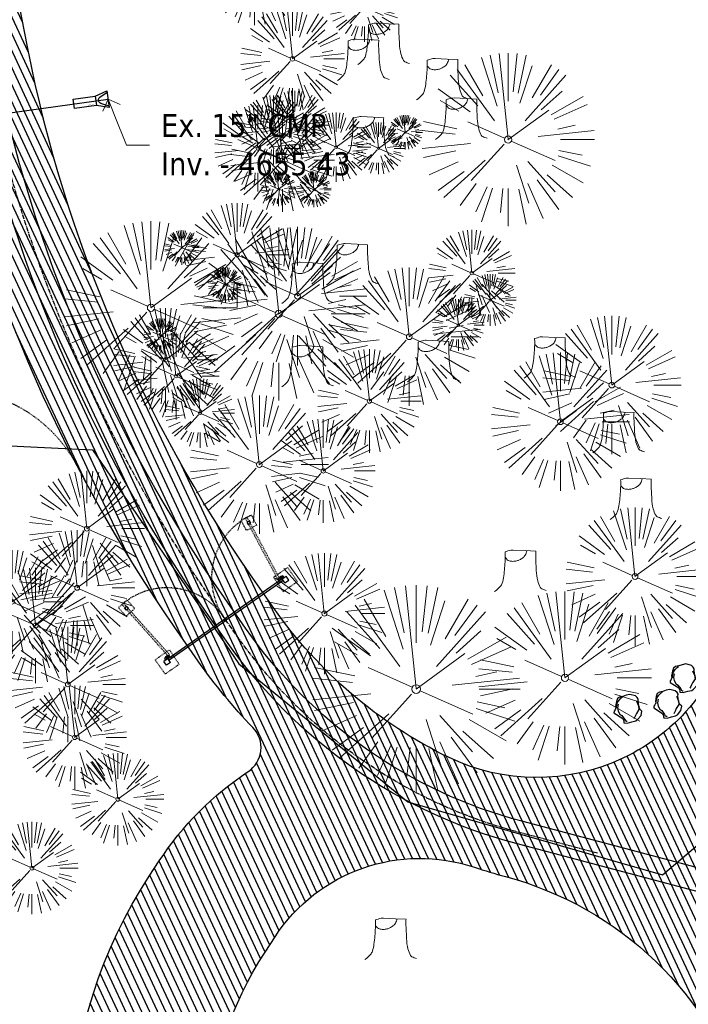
# Model space of a CAD drawing. Header units: feet. Extents: x 1134296 to 1140710, y 647902 to 649877.
# Tile 9 of 42: x 1134583 to 1134699, y 648396 to 648567. Entities that reach past the tile are written whole.
import ezdxf
from ezdxf import colors
from ezdxf.entities.mleader import LeaderData, LeaderLine
from ezdxf.lldxf.tags import DXFTag
from ezdxf.math import Vec2, Vec3

# ---------------------------------------------------------------- set-up
doc = ezdxf.new("R2010")
doc.units = ezdxf.units.FT
doc.header["$MEASUREMENT"] = 0
for name, pattern in [('CENTER2', [1.125, 0.75, -0.125, 0.125, -0.125]), ('DASHED4', [0.1875, 0.125, -0.0625]), ('DASHED8', [0.09375, 0.0625, -0.03125]), ('RAD', [0.13, 0.08, -0.05])]:
    doc.linetypes.add(name, pattern=pattern)
for name, color, linetype in [('C-FENCE-FOOTING', 7, 'DASHED8'), ('C-PRKG-ASPH', 5, 'Continuous'), ('C-ROAD-ASPHALT', 1, 'Continuous'), ('C-ROAD-CNTR', 1, 'CENTER2'), ('C-ROAD-GRVL', 1, 'RAD'), ('C-SITE-GATE', 1, 'Continuous'), ('C-UTIL-ELEC-MEP', 7, 'UGE (.5x)'), ('C-UTIL-STRM-PIPE', 210, 'Continuous'), ('C-UTIL-STRM-STRC', 210, 'Continuous'), ('C-UTIL-WATER-MEP', 7, 'WATER (.5x)'), ('G-TEXT-ST02', 2, 'Continuous'), ('G-XREF', 7, 'Continuous'), ('L-BARRIERROCK', 6, 'Continuous')]:
    doc.layers.add(name, color=color, linetype=linetype)
doc.layers.add('V-ANNO-TEXT', color=8, linetype='Continuous', lineweight=13)
doc.layers.add('V-SITE-VEGE', color=8, linetype='Continuous', lineweight=18)
doc.styles.add('SEI-Dim & Leader', font='tahoma.ttf')
doc.styles.get("Standard").update_dxf_attribs({"font": 'arial.ttf'})
tags = doc.linetypes.add('UGE (.5x)', pattern='A,0.75,-0.2,["UGE",Standard,S=0.08,R=0,X=-0.1,Y=-0.04],-0.2', length=1.15).pattern_tags.tags
tags[6] = DXFTag(74, 10)
tags = doc.linetypes.add('WATER (.5x)', pattern='A,0.75,-0.2,["W",Standard,S=0.08,R=0,X=-0.1,Y=-0.04],-0.05', length=1).pattern_tags.tags
tags[6] = DXFTag(74, 10)
pattern_1 = [(115, (0, 0), (-1.132884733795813, -0.5282728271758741), [])]

# ---------------------------------------------------------------- blocks, each defined once
blk = doc.blocks.new('V-SITE-VEGE-Stump')
for points in [[(-0.122905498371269, -0.01429599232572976, 0.05261256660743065), (-0.09863241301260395, 0.007697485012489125, 0.1061947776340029), (-0.09053039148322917, 0.02191696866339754, 0.04486152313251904), (-0.08374707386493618, 0.05273626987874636, 0.02007395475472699), (-0.07764030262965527, 0.1228815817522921, 0.01167487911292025), (-0.07732468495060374, 0.1363966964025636, 0.007866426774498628), (-0.07764030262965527, 0.1564565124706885)], [(-0.07764030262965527, 0.1564565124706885, -0.02766804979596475), (-0.05341885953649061, 0.1633605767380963, -0.0679781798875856), (-0.04316680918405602, 0.1642506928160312), (0.008593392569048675, 0.1616126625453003), (0.05395851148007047, 0.1590945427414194)], [(0.01506844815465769, 0.161253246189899, -0.08286378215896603), (0.008147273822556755, 0.1419669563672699, -0.1113242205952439), (-0.002098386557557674, 0.130555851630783, -0.03931328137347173), (-0.01592715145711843, 0.1222882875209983, -0.04919659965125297), (-0.02797848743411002, 0.1177254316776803, -0.06600187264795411), (-0.0446681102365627, 0.1155126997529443, -0.07018691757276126), (-0.06035359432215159, 0.1177254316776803, -0.1148593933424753), (-0.06850904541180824, 0.1222766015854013, -0.0759377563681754), (-0.07734269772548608, 0.1331671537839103)], [(0.05395851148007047, 0.1590945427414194, 0.004334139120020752), (0.05376627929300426, 0.1369184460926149, 0.00834373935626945), (0.05395851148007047, 0.1253997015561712), (0.05605689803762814, 0.07623641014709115, 0.04625247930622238), (0.06241632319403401, 0.03170819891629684, 0.06962485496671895), (0.07334360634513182, 0.00381048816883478, 0.1497246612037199), (0.07941695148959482, -0.001975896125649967, 0.05852299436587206), (0.09922370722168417, -0.009139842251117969)]]:
    blk.add_lwpolyline(points, format="xyb")
blk = doc.blocks.new('V-SITE-VEGE-Coniferious Tree 2')
at = {"color": 0, "linetype": 'ByBlock'}
for p, q in [((-0.06264093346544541, 0.1926377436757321), (-0.1545378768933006, 0.4755369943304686)), ((-0.0574950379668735, 0.2703678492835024), (-0.1039851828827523, 0.4890788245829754)), ((-0.0003172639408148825, 0.0025937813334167), (-0.05229705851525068, 0.4972664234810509)), ((-3.601054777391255e-05, 0.2219193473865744), (-3.601054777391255e-05, 0.5000060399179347)), ((0.02890183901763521, 0.2753366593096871), (0.05222503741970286, 0.4972664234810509)), ((0.0571938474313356, 0.2692740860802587), (0.1039131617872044, 0.4890788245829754)), ((-0.1460065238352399, 0.2528363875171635), (-0.2500390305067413, 0.4330260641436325)), ((0.139142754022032, 0.2410654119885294), (0.2499670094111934, 0.4330260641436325)), ((-0.07913071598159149, 0.1088658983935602), (-0.2939353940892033, 0.4045257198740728)), ((0.06850648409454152, 0.2109817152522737), (0.1382469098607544, 0.425630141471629)), ((0.1868724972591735, 0.2572635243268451), (0.2938633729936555, 0.4045257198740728)), ((-0.1756943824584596, 0.1950752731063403), (-0.3346129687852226, 0.3715878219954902)), ((0.09777767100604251, 0.108636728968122), (0.3345409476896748, 0.3715878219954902)), ((-0.2201011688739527, 0.1598873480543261), (-0.4045617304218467, 0.2938993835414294)), ((0.1919663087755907, 0.1728666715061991), (0.3115823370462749, 0.2805763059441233)), ((0.2487690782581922, 0.143647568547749), (0.4329900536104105, 0.2500030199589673)), ((-0.2844040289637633, 0.1641894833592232), (-0.393144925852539, 0.2269610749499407)), ((0.2658942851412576, 0.1183972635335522), (0.4567507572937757, 0.2033670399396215)), ((-0.0009318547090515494, -0.0006770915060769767), (0.2349564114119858, 0.1707208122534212)), ((-0.2961437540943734, 0.06292784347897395), (-0.4891148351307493, 0.1039491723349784)), ((-0.01992166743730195, 0.008854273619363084), (-0.2318825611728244, 0.1032199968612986)), ((-0.3060292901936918, 0.03215663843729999), (-0.4973024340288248, 0.05226104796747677)), ((0.173080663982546, 0.01818771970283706), (0.497230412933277, 0.05226104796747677)), ((0.2872695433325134, 0.06106323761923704), (0.3884790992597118, 0.08257391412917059)), ((0.3024988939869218, 0), (0.4999700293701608, 0)), ((-0.2182782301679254, -0.02292736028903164), (-0.4973024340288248, -0.05226104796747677)), ((-0.02300503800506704, -0.02554197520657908), (-0.2137781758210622, -0.2373882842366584)), ((0.01849546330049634, -0.008260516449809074), (0.2719985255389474, -0.1211160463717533)), ((-0.302185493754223, -0.0642195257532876), (-0.4891148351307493, -0.1039491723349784)), ((0.2891445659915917, -0.09395946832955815), (0.4755009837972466, -0.1545018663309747)), ((0.2936342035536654, -0.06241742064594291), (0.4274066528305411, -0.09084484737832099)), ((-0.2881436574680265, -0.1282723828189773), (-0.4568227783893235, -0.2033670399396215)), ((-0.1320480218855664, -0.1188660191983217), (-0.3716238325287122, -0.3345769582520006)), ((0.1143820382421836, -0.1271057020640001), (0.2718110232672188, -0.301920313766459)), ((-0.254528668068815, -0.1848980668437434), (-0.4045617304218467, -0.2938993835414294)), ((0.04781873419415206, -0.1473038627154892), (0.1192466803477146, -0.3671294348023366)), ((0.2555295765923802, -0.1475434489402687), (0.4329900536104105, -0.2500030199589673)), ((0.1688618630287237, -0.2324611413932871), (0.2938633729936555, -0.4045257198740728)), ((0.2253521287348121, -0.2029399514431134), (0.3715518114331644, -0.3345769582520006)), ((-0.1842986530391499, -0.2536176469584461), (-0.2766747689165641, -0.3807650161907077)), ((-0.1213812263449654, -0.2725449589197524), (-0.1855903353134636, -0.4167758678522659)), ((-0.09098502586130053, -0.2799408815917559), (-0.1545378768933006, -0.4755369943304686)), ((-0.02966136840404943, -0.2817638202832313), (-0.04434904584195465, -0.4216092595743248)), ((-3.601054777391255e-05, -0.2817638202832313), (-3.601054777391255e-05, -0.5000060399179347)), ((0.1131111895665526, -0.2541280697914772), (0.2033310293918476, -0.4567867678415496)), ((0.06104806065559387, -0.2873055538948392), (0.1039131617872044, -0.4890788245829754))]:
    blk.add_line(p, q, dxfattribs=at)
blk.add_circle((-3.601054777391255e-05, 0), 0.02083358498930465)
blk = doc.blocks.new('_Open90')
at = {"color": 0, "linetype": 'ByBlock', "lineweight": -2}
for p, q in [((0, 0), (-1, 0)), ((-0.5, 0.5), (0, 0)), ((0, 0), (-0.5, -0.5))]:
    blk.add_line(p, q, dxfattribs=at)
blk = doc.blocks.new("5'_BarrierRock")
at = {"layer": 'L-BARRIERROCK', "flags": 128}
for points in [[(3.796977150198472, 25.21031587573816), (-3.971151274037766, 23.41838866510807), (-10.84293678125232, 21.02912666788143), (-17.7147222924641, 19.53586684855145), (-22.19627771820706, 16.54930863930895), (-24.28770915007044, 10.27760197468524), (-26.0803419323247, 0.1233349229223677), (-25.48279766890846, -2.863184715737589), (-26.97668484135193, -7.044335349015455), (-29.06806322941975, -9.732226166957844), (-29.36686187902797, -13.31608058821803), (-11.14168239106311, -24.66494006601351), (-9.05030400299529, -29.74205430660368), (-9.05030400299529, -31.53398151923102), (-8.751505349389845, -33.62457612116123), (-1.87971984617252, -34.52053972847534), (7.680988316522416, -31.83264891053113), (16.04666099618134, -30.04072169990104), (19.63192655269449, -27.3528308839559), (27.10125632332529, -18.69186222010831), (28.89388910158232, -9.433597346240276), (24.11353502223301, -5.551075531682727), (22.02210359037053, 1.616633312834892), (21.42455933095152, 6.096412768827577), (20.82701507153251, 11.17356558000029), (21.12581372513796, 15.05604882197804), (19.03438229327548, 18.63990324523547), (15.15031808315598, 22.22375766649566), (3.796977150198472, 25.21031587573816)], [(-24.28770915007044, -3.759148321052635), (-24.28770915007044, 1.317965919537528), (-22.19627771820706, 8.187007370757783), (-18.61101215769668, 13.26412161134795), (-14.42820234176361, 18.04260703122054), (-11.44048104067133, 19.83453424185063)], [(-20.40364493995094, 4.603152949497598), (-21.8975321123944, -2.56455589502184), (-21.29998785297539, -6.447039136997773), (-20.40364493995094, -9.433597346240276), (-17.11717803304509, -15.70534258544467), (-12.93431516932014, -18.99052961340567), (-6.958872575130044, -26.75553466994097), (-5.46498540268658, -29.44342548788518), (-3.373607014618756, -30.63801791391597), (-1.87971984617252, -30.63801791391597)], [(17.54049512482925, 10.8748981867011), (21.62729471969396, 1.526720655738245), (22.61964785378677, -6.148371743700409), (17.24174951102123, -14.21204419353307), (15.44911673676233, -18.39319482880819), (13.35768530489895, -22.87301285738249), (12.1625967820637, -25.56090367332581)]]:
    blk.add_lwpolyline(points, dxfattribs=at)
blk = doc.blocks.new('*U1397')
at = {"flags": 128}
blk.add_lwpolyline([(-5.830896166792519, -1.631197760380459), (-6.054724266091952, -0.02168665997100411), (-2.261230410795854, 0.5058589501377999), (-2.037402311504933, -1.103652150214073)], close=True, dxfattribs=at)
blk.add_lwpolyline([(-2.261230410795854, 0.5058589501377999), (-0.1980017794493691, 1.423798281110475), (0.1980017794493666, -1.423798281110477), (-2.037402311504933, -1.103652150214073)], dxfattribs=at)
blk.add_lwpolyline([(0.1721754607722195, -1.238085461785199), (-1.256663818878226, -0.7355111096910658, -0.609256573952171), (-1.409667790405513, 0.3647153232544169), (-0.1721754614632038, 1.238085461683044)], format="xyb", dxfattribs=at)
at = {"layer": 'Defpoints'}
blk.add_text('15" FES', height=0.2, rotation=7.890988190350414, dxfattribs=at).set_placement((-3.420963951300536, -1.209523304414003))
blk = doc.blocks.new('C_PBASE-PACTOLA_02403811')
at = {"layer": 'C-FENCE-FOOTING', "linetype": 'DASHED8', "ltscale": 0.5}
for points in [[(1134622.790737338, 648480.9149802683), (1134623.729950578, 648479.1492287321), (1134621.964199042, 648478.2100154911), (1134621.024985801, 648479.9757670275)], [(1134626.63107487, 648470.0871235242), (1134628.348105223, 648467.6270814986), (1134630.808147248, 648469.3441118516), (1134629.091116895, 648471.8041538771)], [(1134599.751423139, 648464.8342786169), (1134601.084978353, 648463.3437651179), (1134602.575491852, 648464.6773203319), (1134601.241936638, 648466.167833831)], [(1134608.590766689, 648457.4955675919), (1134610.307797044, 648455.0355255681), (1134607.84775502, 648453.3184952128), (1134606.130724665, 648455.7785372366)]]:
    blk.add_lwpolyline(points, close=True, dxfattribs=at)
at = {"layer": 'C-ROAD-ASPHALT'}
for points in [[(1134633.649625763, 648994.1535019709), (1134723.234794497, 649000.6014174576, -0.3003133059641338), (1134907.703644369, 648897.0203221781), (1134943.5624042, 648827.4079753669, -0.2429416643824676), (1134943.472635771, 648735.6471404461, -0.01448214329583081), (1134938.281078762, 648725.8872446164), (1134902.771388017, 648660.9021647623, -0.1112368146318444), (1134861.541195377, 648614.0501326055), (1134757.483908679, 648538.5664206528, 0.1783965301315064), (1134706.299016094, 648462.144128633, -0.4786295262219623), (1134656.994557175, 648438.877100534, -0.1281532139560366), (1134626.710174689, 648464.732186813), (1134623.062749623, 648469.9579645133, -0.1042089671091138), (1134584.046954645, 648561.8052956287), (1134566.403948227, 648651.5934078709, -0.01381007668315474), (1134561.903038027, 648678.391101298), (1134552.825444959, 648743.3771249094, -0.09433329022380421), (1134558.209758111, 648852.4537669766), (1134566.77306571, 648887.8397463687, -0.03644235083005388), (1134590.864287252, 648962.9741265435, -0.2864198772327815)], [(1134661.499773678, 648419.805711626, 0.01473642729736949), (1134666.861855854, 648418.1955271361, -0.2575869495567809), (1134708.624534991, 648377.9849734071, -0.1698424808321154), (1134704.112198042, 648253.9264793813), (1134702.882206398, 648250.7817127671, -0.5197538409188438), (1134679.029421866, 648244.961863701, -0.09218706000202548), (1134665.447166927, 648262.190270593), (1134659.15436205, 648274.1677188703), (1134684.537608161, 648273.1557157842), (1134646.406726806, 648345.7323595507), (1134635.783647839, 648340.1511237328, -0.4142135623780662), (1134622.280052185, 648344.3526596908, -0.2721985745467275), (1134625.184309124, 648405.1045634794), (1134626.923202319, 648407.7628030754, -0.3404876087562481)]]:
    blk.add_lwpolyline(points, format="xyb", close=True, dxfattribs=at)
blk.add_lwpolyline([(1134641.753924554, 648097.236757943, -0.04745863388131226), (1134675.306121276, 648187.2144013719, 0.3533595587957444), (1134666.801823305, 648223.938865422, -0.1061807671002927), (1134644.201008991, 648251.02779896), (1134637.908204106, 648263.0052472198), (1134624.340160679, 648241.5287128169), (1134586.209279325, 648314.1053565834), (1134596.832358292, 648319.6865924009, 0.4142135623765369), (1134601.03389425, 648333.1901880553), (1134601.03389425, 648333.1901880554, -0.272198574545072), (1134605.099853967, 648418.2428533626), (1134606.838864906, 648420.9012729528, -0.1021731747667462), (1134622.244871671, 648436.3835698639, 0.468797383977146), (1134623.08730174, 648444.0239125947, -0.03941359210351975), (1134613.58995056, 648455.5746915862), (1134609.942525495, 648460.8004692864, -0.1042089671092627), (1134568.347173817, 648558.7203512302), (1134550.704167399, 648648.5084634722, -0.01381007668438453), (1134546.056886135, 648676.177626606), (1134536.979293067, 648741.163650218, -0.0943332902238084), (1134542.658637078, 648856.2170945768), (1134551.221944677, 648891.6030739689, -0.01079874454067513), (1134557.394969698, 648914.8990641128)], format="xyb", dxfattribs=at)
at = {"layer": 'C-ROAD-CNTR', "flags": 128}
blk.add_lwpolyline([(1134682.815781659, 648422.2458494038), (1134669.21986276, 648425.8462855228, -0.1774687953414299), (1134620.150062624, 648460.1534391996), (1134616.502637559, 648465.3792168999, -0.1042089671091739), (1134576.197064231, 648560.2628234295), (1134558.554057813, 648650.0509356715, -0.01381007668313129), (1134553.979962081, 648677.2843639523), (1134544.902369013, 648742.2703875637, -0.09433329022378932), (1134550.434197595, 648854.3354307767), (1134558.997505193, 648889.7214101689, -0.1428635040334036), (1134712.374228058, 649156.8312964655), (1134786.199238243, 649227.8108874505, -0.04164346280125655), (1134812.006441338, 649248.7876063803), (1134833.030879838, 649263.1487701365, -0.2654684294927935), (1134926.96397912, 649270.7084407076), (1134949.260464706, 649260.2481514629, -0.03670103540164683), (1135013.162783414, 649224.3333579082), (1135075.321908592, 649183.1273199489, -0.3025232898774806), (1135105.389164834, 649111.5845632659), (1135099.687602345, 649081.8875520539, -0.04927264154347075), (1135094.100293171, 649063.036833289), (1135036.844839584, 648922.3955038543, -0.009218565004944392), (1135029.58001939, 648905.4517031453), (1134962.363987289, 648756.3352782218, -0.01915469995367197), (1134945.301367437, 648722.0511597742), (1134909.791676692, 648657.06607992, -0.111236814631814), (1134866.238656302, 648607.5744966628), (1134762.181369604, 648532.0907847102, 0.3229446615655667), (1134716.395894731, 648393.2215671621), (1134719.721086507, 648382.7059234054, -0.1714240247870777), (1134715.287797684, 648249.5554414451), (1134707.163513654, 648228.7837741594, -0.02272318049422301), (1134688.713657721, 648187.2766264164, 0.05045028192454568), (1134653.344169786, 648094.1277041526)], format="xyb", dxfattribs=at)
at = {"layer": 'C-ROAD-GRVL', "flags": 128}
blk.add_lwpolyline([(1134592.713002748, 648489.2270802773, 0.1768252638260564), (1134580.054753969, 648500.7928919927), (1134551.806274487, 648512.414450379)], format="xyb", dxfattribs=at)
at = {"layer": 'C-SITE-GATE'}
for p, q in [((1134628.071127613, 648469.7711184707), (1134618.230959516, 648462.902997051)), ((1134628.261908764, 648469.4977804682), (1134618.421740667, 648462.6296590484)), ((1134627.715232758, 648469.1162181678), (1134627.524451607, 648469.3895561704)), ((1134628.261908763, 648469.497780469), (1134628.071127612, 648469.7711184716)), ((1134628.139462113, 648469.8188137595), (1134628.822807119, 648470.2957666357)), ((1134628.139462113, 648469.8188137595), (1134628.139526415, 648469.8188586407)), ((1134628.616414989, 648469.1354687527), (1134628.139462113, 648469.8188137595)), ((1134628.616414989, 648469.1354687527), (1134629.299759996, 648469.6124216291)), ((1134629.299759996, 648469.6124216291), (1134628.822807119, 648470.2957666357)), ((1134608.39079142, 648456.0348756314), (1134618.230959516, 648462.902997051)), ((1134608.581572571, 648455.7615376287), (1134618.421740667, 648462.6296590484)), ((1134618.250904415, 648462.5104208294), (1134618.060123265, 648462.7837588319)), ((1134618.421740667, 648462.6296590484), (1134618.230959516, 648462.902997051)), ((1134618.592576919, 648462.7488972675), (1134618.401795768, 648463.02223527)), ((1134608.322456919, 648455.9871803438), (1134607.639111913, 648455.5102274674)), ((1134608.116064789, 648454.8268824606), (1134607.639111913, 648455.5102274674)), ((1134608.799409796, 648455.3038353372), (1134608.116064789, 648454.8268824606)), ((1134608.322456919, 648455.9871803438), (1134608.322392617, 648455.9871354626)), ((1134608.799409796, 648455.3038353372), (1134608.322456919, 648455.9871803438)), ((1134608.581572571, 648455.7615376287), (1134608.39079142, 648456.0348756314)), ((1134609.128248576, 648456.1430999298), (1134608.937467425, 648456.4164379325))]:
    blk.add_line(p, q, dxfattribs=at)
at = {"layer": 'C-SITE-GATE', "linetype": 'DASHED4', "flags": 128}
for points in [[(1134627.397313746, 648469.7701174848), (1134621.762034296, 648480.3646267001)], [(1134627.691605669, 648469.9266530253), (1134622.056326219, 648480.5211622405)], [(1134608.375674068, 648456.4447528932), (1134600.37434279, 648465.3878338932)], [(1134608.624092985, 648456.6670120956), (1134600.622761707, 648465.6100930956)]]:
    blk.add_lwpolyline(points, dxfattribs=at)
at = {"layer": 'C-SITE-GATE'}
for points in [[(1134622.480785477, 648479.9006184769), (1134622.039347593, 648479.6658151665), (1134622.274150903, 648479.2243772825), (1134622.715588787, 648479.4591805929)], [(1134600.810448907, 648464.7754192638), (1134601.183077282, 648465.108808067), (1134601.516466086, 648464.736179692), (1134601.143837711, 648464.4027908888)]]:
    blk.add_lwpolyline(points, close=True, dxfattribs=at)
for points in [[(1134627.538672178, 648469.8059787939), (1134627.758425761, 648470.142382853, -0.9778305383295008), (1134628.147567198, 648469.9004472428), (1134628.071125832, 648469.7711172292), (1134627.729453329, 648469.532640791)], [(1134628.290353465, 648470.3306282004), (1134627.898803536, 648470.2403620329, 0.9778305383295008), (1134627.991704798, 648469.7916602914), (1134628.139462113, 648469.8188137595), (1134628.481134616, 648470.0572901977)], [(1134607.790003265, 648456.0220419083), (1134608.009756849, 648456.3584459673, -0.9778305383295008), (1134608.398898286, 648456.1165103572), (1134608.322456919, 648455.9871803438), (1134607.980784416, 648455.7487039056)], [(1134608.541684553, 648456.5466913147), (1134608.150134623, 648456.4564251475, 0.9778305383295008), (1134608.243035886, 648456.007723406), (1134608.3907932, 648456.0348768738), (1134608.732465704, 648456.273353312)]]:
    blk.add_lwpolyline(points, format="xyb", close=True, dxfattribs=at)
for centre in [(1134627.950284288, 648470.0170526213), (1134608.201615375, 648456.2331157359)]:
    blk.add_circle(centre, 0.1458333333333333, dxfattribs=at)
at = {"layer": 'C-SITE-GATE', "linetype": 'DASHED4'}
for centre, start, end in [((1134627.950284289, 648470.0170526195), 119.2972067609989, 216.2022462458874), ((1134608.201615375, 648456.2331157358), 33.62536167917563, 130.5304011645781)]:
    blk.add_arc(centre, 12.04471089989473, start, end, dxfattribs=at)
at = {"layer": 'C-UTIL-ELEC-MEP'}
blk.add_lwpolyline([(1134561.89461308, 648493.8446214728), (1134595.285468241, 648492.1844378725), (1134620.611008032, 648455.069243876), (1134649.925945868, 648431.1717475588), (1134694.111503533, 648418.4795962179), (1134708.67072589, 648430.8332975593), (1134725.261490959, 648479.9096068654), (1134754.464708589, 648520.9821663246), (1134857.364855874, 648597.6807489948), (1134892.607391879, 648628.3029507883), (1134942.693541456, 648644.7073661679)], dxfattribs=at)
at = {"layer": 'C-UTIL-STRM-PIPE', "flags": 128}
blk.add_lwpolyline([(1134562.19754962, 648548.0397159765), (1134597.974, 648553.015)], dxfattribs=at)
at = {"layer": 'C-UTIL-WATER-MEP', "flags": 128}
for points in [[(1134713.292159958, 648416.2441137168), (1134669.731849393, 648427.7796426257, -0.1774687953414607), (1134621.79009064, 648461.2981261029), (1134618.142665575, 648466.5239038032, -0.1042089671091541), (1134578.159536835, 648560.6484414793), (1134560.516530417, 648650.4365537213, -0.01381007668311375), (1134555.960731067, 648677.5610482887), (1134546.883138, 648742.5470719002, -0.09433329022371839), (1134552.378087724, 648853.8650148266), (1134560.941395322, 648889.2509942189, -0.1428635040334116), (1134713.760384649, 649155.3895718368), (1134787.585394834, 649226.3691628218, -0.04164346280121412), (1134813.134525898, 649247.1361145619), (1134834.158964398, 649261.4972783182, -0.2654684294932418), (1134926.114524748, 649268.8977979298), (1134948.411010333, 649258.437508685, -0.03670103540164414), (1135012.057719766, 649222.6663743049), (1135074.216844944, 649181.4603363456, -0.302523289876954), (1135103.425036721, 649111.961658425), (1135097.723474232, 649082.264647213, -0.04927264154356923), (1135092.247911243, 649063.7909428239), (1135034.992457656, 648923.1496133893, -0.009218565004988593), (1135027.756696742, 648906.273587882), (1134960.540664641, 648757.1571629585, -0.01915469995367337), (1134943.546295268, 648723.0101809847), (1134908.036604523, 648658.0251011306, -0.1112368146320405), (1134865.064291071, 648609.1934056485), (1134761.007004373, 648533.7096936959, 0.1574684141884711), (1134714.965670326, 648470.6755079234, 0.1574684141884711)], [(1134709.845560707, 648413.0189530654), (1134668.707876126, 648423.9129284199, -0.1774687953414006), (1134618.510034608, 648459.0087522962), (1134614.862609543, 648464.2345299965, -0.1042089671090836), (1134574.234591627, 648559.8772053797), (1134556.591585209, 648649.6653176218, -0.01381007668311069), (1134551.999193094, 648677.0076796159), (1134542.921600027, 648741.9937032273, -0.09433329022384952), (1134548.490307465, 648854.8058467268), (1134557.053615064, 648890.191826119, -0.0889232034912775), (1134635.562402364, 649068.4731093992, -0.07678502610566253)]]:
    blk.add_lwpolyline(points, format="xyb", dxfattribs=at)
at = {"layer": 'C-UTIL-STRM-STRC', "color": 221, "linetype": 'Continuous', "lineweight": -3}
blk.add_blockref('*U1397', (1134597.974, 648553.015), dxfattribs=at)
at = {"layer": 'L-BARRIERROCK', "xscale": 0.08333333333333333, "yscale": 0.08333333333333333, "zscale": 0.08333333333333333}
for p in [(1134697.845165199, 648452.9691616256), (1134695.037755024, 648448.5458117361), (1134688.128752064, 648447.6829144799)]:
    blk.add_blockref("5'_BarrierRock", p, dxfattribs=at)
blk = doc.blocks.new('C_PHTCH-PACTOLA_02403811')
at = {"layer": 'C-PRKG-ASPH'}
h = blk.add_hatch(dxfattribs=at)
h.set_pattern_fill('ANSI31', color=256, scale=10, angle=70)
h.set_pattern_definition(pattern_1)
edge = h.paths.add_edge_path(flags=16)
edge.add_arc((1135093.567290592, 648760.3570235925), 541.9999999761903, 143.5703577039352, 153.2664360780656, ccw=False)
edge.add_arc((1135093.567290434, 648760.3570237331), 541.9999997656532, 133.8742793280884, 143.5703577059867, ccw=False)
edge.add_line((1134717.918854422, 649151.0643979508), (1134791.743864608, 649222.0439889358))
edge.add_arc((1134924.814897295, 649083.6384245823), 191.9999999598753, 124.33581191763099, 133.8742793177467, ccw=False)
edge.add_line((1134816.518779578, 649242.1816391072), (1134837.543218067, 649256.5428028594))
edge.add_arc((1134886.614896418, 649184.7029087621), 87.00000000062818, 64.86660358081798, 124.33581191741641, ccw=False)
edge.add_line((1134923.566161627, 649263.4658695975), (1134945.862647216, 649253.0055803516))
edge.add_arc((1134736.896871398, 648807.5874571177), 491.9999999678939, 56.45911934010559, 64.86660355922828, ccw=False)
edge.add_line((1135008.742528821, 649217.6654234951), (1135070.901654, 649176.4593855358))
edge.add_arc((1135036.644680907, 649124.7828938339), 62.00000000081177, -10.868034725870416, 56.45911933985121, ccw=False)
edge.add_line((1135097.532652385, 649113.0929439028), (1135091.831089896, 649083.3959326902))
edge.add_arc((1135001.481196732, 649100.7423100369), 92.00000001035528, 337.8486329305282, 349.13196525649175, ccw=False)
edge.add_line((1135086.690765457, 649066.0532714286), (1135029.43531187, 648925.4119419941))
edge.add_arc((1134573.749357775, 649110.9228871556), 491.9999995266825, 335.73595333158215, 337.84863296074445, ccw=False)
edge.add_line((1135022.286728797, 648908.7392420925), (1134970.105907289, 648792.9779079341))
edge.add_line((1134970.105907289, 648792.9779079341), (1134955.070696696, 648759.622817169))
edge.add_arc((1134506.533324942, 648961.8064625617), 492.0000003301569, 331.3465562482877, 335.7359533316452, ccw=False)
edge.add_line((1134938.281078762, 648725.8872446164), (1134902.771388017, 648660.9021647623))
edge.add_arc((1134778.161263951, 648728.9926705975), 142.0000000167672, 305.95733191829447, 331.34655630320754, ccw=False)
edge.add_line((1134861.541195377, 648614.0501326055), (1134757.483908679, 648538.5664206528))
edge.add_arc((1134835.579196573, 648430.9089730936), 133.0000000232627, 125.9573319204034, 166.4171722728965)
edge.add_arc((1134672.277915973, 648470.363906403), 35.00000000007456, 244.10855969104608, 346.41717227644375, ccw=False)
edge.add_arc((1134691.461854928, 648509.9128519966), 78.95614352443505, 214.9055155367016, 244.1168481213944, ccw=False)
edge.add_line((1134626.710174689, 648464.732186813), (1134623.062749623, 648469.9579645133))
edge.add_arc((1134821.506139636, 648608.4650796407), 241.9999999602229, 191.1167612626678, 214.9138039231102, ccw=False)
edge.add_line((1134584.046954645, 648561.8052956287), (1134566.403948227, 648651.5934078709))
edge.add_arc((1135049.172208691, 648746.4554480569), 491.9999999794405, 187.9519260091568, 191.1167612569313, ccw=False)
edge.add_line((1134561.903038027, 648678.391101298), (1134552.825444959, 648743.3771249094))
edge.add_arc((1134842.017716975, 648783.7730382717), 292.0000000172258, 166.3961174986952, 187.9519260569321, ccw=False)
edge.add_line((1134558.209758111, 648852.4537669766), (1134566.77306571, 648887.8397463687))
edge.add_arc((1135093.567290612, 648760.357023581), 542.0000000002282, 158.0478401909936, 166.396117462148, ccw=False)
edge.add_arc((1135093.567290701, 648760.357023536), 542.0000000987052, 153.2664360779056, 158.0478401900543, ccw=False)
edge = h.paths.add_edge_path()
edge.add_line((1134664.934415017, 648091.0186503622), (1134641.753924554, 648097.236757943))
edge.add_arc((1135131.441785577, 647965.8792352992), 506.9999999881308, 154.1154939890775, 164.9840567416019, ccw=False)
edge.add_arc((1135131.44177555, 647965.8792402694), 506.9999887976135, 153.4314984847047, 154.115493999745, ccw=False)
edge.add_arc((1134241.513528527, 648410.9103548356), 488.0000000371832, 333.4314984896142, 338.6383717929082)
edge.add_line((1134695.987914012, 648233.1548120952), (1134704.112198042, 648253.9264793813))
edge.add_arc((1134529.027803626, 648322.4060737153), 188.0000000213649, 338.6383717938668, 377.1954705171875)
edge.add_arc((1134651.306425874, 648360.2470375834), 60.00000000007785, 17.1954705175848, 74.97265706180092)
edge.add_line((1134666.863224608, 648418.1951696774), (1134661.500576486, 648419.8056636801))
edge.add_arc((1134691.489318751, 648509.9450223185), 94.99699278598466, 223.9418846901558, 251.5980721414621, ccw=False)
edge.add_arc((1134691.535842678, 648509.9839590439), 95.05751145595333, 214.9165962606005, 223.9393241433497, ccw=False)
edge.add_line((1134613.590003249, 648455.5746160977), (1134609.942525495, 648460.8004692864))
edge.add_arc((1134821.506139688, 648608.4650796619), 258.0000000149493, 191.1167612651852, 214.9138039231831, ccw=False)
edge.add_line((1134568.347173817, 648558.7203512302), (1134550.704167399, 648648.5084634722))
edge.add_arc((1135049.172208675, 648746.4554480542), 507.9999999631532, 187.9519260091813, 191.1167612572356, ccw=False)
edge.add_line((1134546.056886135, 648676.177626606), (1134536.979293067, 648741.163650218))
edge.add_arc((1134842.01771694, 648783.7730382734), 307.9999999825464, 166.3961174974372, 187.9519260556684, ccw=False)
edge.add_line((1134542.658637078, 648856.2170945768), (1134551.221944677, 648891.6030739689))
edge.add_arc((1135093.567290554, 648760.3570237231), 557.9999999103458, 163.9213237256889, 166.3961174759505, ccw=False)
edge.add_arc((1134538.177323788, 648920.4382053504), 19.99999999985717, 343.9213237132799, 402.7699397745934)
edge.add_line((1134552.859048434, 648934.0193305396), (1134533.446357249, 648955.005204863))
edge.add_arc((1135093.567290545, 648760.3570234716), 592.9783928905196, 146.0187423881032, 160.8370986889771, ccw=False)
edge.add_line((1134601.857481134, 649091.7855040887), (1134616.582948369, 649064.0343807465))
edge.add_arc((1134620.999668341, 649066.3780071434), 5.000000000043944, 207.9515834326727, 327.0740857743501)
edge.add_arc((1135093.567290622, 648760.3570235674), 558.0000000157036, 133.8742793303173, 147.0740857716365, ccw=False)
edge.add_line((1134706.829601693, 649162.5981949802), (1134780.654611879, 649233.5777859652))
edge.add_arc((1134924.814897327, 649083.6384245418), 208.0000000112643, 124.3358119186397, 133.8742793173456, ccw=False)
edge.add_line((1134807.494103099, 649255.3935736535), (1134828.518541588, 649269.7547374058))
edge.add_arc((1134886.614896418, 649184.7029087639), 102.9999999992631, 64.86660357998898, 124.33581191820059, ccw=False)
edge.add_line((1134930.361796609, 649277.9510118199), (1134952.658282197, 649267.4907225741))
edge.add_arc((1134736.896871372, 648807.5874570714), 508.0000000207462, 56.4591193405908, 64.86660355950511, ccw=False)
edge.add_line((1135017.583038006, 649231.0012923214), (1135079.742163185, 649189.7952543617))
edge.add_arc((1135036.644680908, 649124.782893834), 77.99999999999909, -10.868034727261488, 56.45911934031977, ccw=False)
edge.add_line((1135113.245677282, 649110.0761826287), (1135107.544114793, 649080.3791714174))
edge.add_arc((1135001.481196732, 649100.7423100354), 108.0000000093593, 337.84863293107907, 349.131965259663, ccw=False)
edge.add_line((1135101.509820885, 649060.0203951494), (1135044.254367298, 648919.3790657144))
edge.add_arc((1134573.749357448, 649110.9228872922), 507.9999998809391, 335.7359533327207, 337.84863295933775, ccw=False)
edge.add_line((1135036.873309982, 648902.1641641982), (1134969.657277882, 648753.0477392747))
edge.add_arc((1134506.53332524, 648961.8064624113), 507.9999999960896, 331.346556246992, 335.73595333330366, ccw=False)
edge.add_line((1134952.321656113, 648718.215074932), (1134916.811965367, 648653.2299950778))
edge.add_arc((1134778.161263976, 648728.9926705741), 157.9999999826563, 305.9573319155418, 331.3465563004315, ccw=False)
edge.add_line((1134870.936117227, 648601.0988607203), (1134766.878830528, 648525.6151487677))
edge.add_arc((1134835.579196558, 648430.9089731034), 117.0000000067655, 125.9573319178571, 162.264860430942)
edge.add_arc((1134752.713885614, 648457.4106757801), 29.99999999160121, 162.264860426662, 196.8024120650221)
edge.add_arc((1134835.579196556, 648430.9089731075), 113.0000000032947, 170.9217318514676, 197.5476736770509)
edge.add_line((1134727.837491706, 648396.8395581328), (1134731.162683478, 648386.3239143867))
edge.add_arc((1134529.027802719, 648322.4060734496), 212.0000009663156, 11.340079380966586, 17.54767372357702, ccw=False)
edge.add_arc((1134529.055568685, 648322.403813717), 211.9732215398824, -20.64909134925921, 11.342153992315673, ccw=False)
edge.add_arc((1134759.869013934, 648235.3149369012), 34.72371615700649, 159.1871917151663, 239.4135572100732)
edge.add_line((1134742.200276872, 648205.422593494), (1134709.513, 648185.696))
edge.add_line((1134709.513, 648185.696), (1134698.996135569, 648181.0065459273))
edge.add_arc((1135131.441785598, 647965.8792352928), 483.0000000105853, 153.5511843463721, 164.9840567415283)
h = blk.add_hatch(dxfattribs=at)
h.set_pattern_fill('ANSI31', color=256, scale=10, angle=70)
h.set_pattern_definition(pattern_1)
edge = h.paths.add_edge_path()
edge.add_arc((1134648.315845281, 648200.3111567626), 30.00000000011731, 334.1154939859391, 411.9608870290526)
edge.add_arc((1134718.562561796, 648290.096449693), 84.00000003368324, 207.7168872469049, 231.9608870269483, ccw=False)
edge.add_line((1134644.201008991, 648251.02779896), (1134637.908204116, 648263.0052472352))
edge.add_line((1134637.908204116, 648263.0052472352), (1134624.340160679, 648241.5287128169))
edge.add_line((1134624.340160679, 648241.5287128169), (1134586.209279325, 648314.1053565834))
edge.add_line((1134586.209279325, 648314.1053565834), (1134596.832358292, 648319.6865924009))
edge.add_arc((1134592.181328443, 648328.5391582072), 10.00000000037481, 297.7168872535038, 387.7168872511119)
edge.add_arc((1134675.395447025, 648372.2588387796), 84.00000000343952, 146.8092076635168, 207.7168872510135, ccw=False)
edge.add_line((1134605.099853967, 648418.2428533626), (1134606.838864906, 648420.9012729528))
edge.add_arc((1134652.028889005, 648391.340120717), 53.99999999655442, 123.47381821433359, 146.8092076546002, ccw=False)
edge.add_arc((1134619.487092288, 648440.5542596), 4.999999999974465, 303.4738182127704, 403.9420609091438)
edge.add_arc((1134691.489318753, 648509.9450223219), 94.99699278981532, 223.9418846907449, 251.5980721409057)
edge.add_arc((1134652.028889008, 648391.3401207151), 29.99999999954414, 71.59553892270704, 146.8092076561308)
edge.add_arc((1134675.665423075, 648372.3186414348), 60.26685623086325, 143.9760561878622, 207.647841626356)
edge.add_arc((1134631.132617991, 648349.0036895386), 9.999999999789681, 207.7168872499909, 297.7168872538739)
edge.add_line((1134635.783647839, 648340.1511237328), (1134646.406726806, 648345.7323595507))
edge.add_line((1134646.406726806, 648345.7323595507), (1134684.53760816, 648273.1557157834))
edge.add_line((1134684.53760816, 648273.1557157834), (1134659.15436205, 648274.1677188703))
edge.add_line((1134659.15436205, 648274.1677188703), (1134665.447166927, 648262.190270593))
edge.add_arc((1134718.562561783, 648290.096449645), 59.9999999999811, 207.716887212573, 228.7850574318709)
edge.add_arc((1134688.912706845, 648256.2455101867), 14.99999999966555, 228.7850574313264, 338.6383717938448)
edge.add_line((1134702.882206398, 648250.7817127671), (1134695.987914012, 648233.1548120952))
edge.add_arc((1134241.513528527, 648410.9103548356), 488.0000000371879, 333.43149848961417, 338.63837179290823, ccw=False)
edge.add_arc((1135131.441781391, 647965.879237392), 506.999995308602, 153.4314984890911, 154.1154939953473)
blk = doc.blocks.new('C_XBASE-PACTOLA_02403811')
at = {"layer": 'V-SITE-VEGE'}
for name, p, xscale, yscale, zscale in [('V-SITE-VEGE-Coniferious Tree 2', (1134623.325, 648574.824), 17.99978256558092, 17.99978256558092, 17.99978256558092), ('V-SITE-VEGE-Coniferious Tree 2', (1134629.941, 648559.995), 17.99978256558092, 17.99978256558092, 17.99978256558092), ('V-SITE-VEGE-Stump', (1134646.227, 648559.588), 40.31522404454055, 40.31522404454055, 40.31522404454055), ('V-SITE-VEGE-Stump', (1134642.71, 648556.823), 40.31522404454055, 40.31522404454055, 40.31522404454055), ('V-SITE-VEGE-Coniferious Tree 2', (1134667.325, 648546.003), 29.99963760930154, 29.99963760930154, 29.99963760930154), ('V-SITE-VEGE-Stump', (1134656.415, 648553.46), 40.31522404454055, 40.31522404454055, 40.31522404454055), ('V-SITE-VEGE-Stump', (1134659.718, 648546.6), 40.31522404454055, 40.31522404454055, 40.31522404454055), ('V-SITE-VEGE-Coniferious Tree 2', (1134623.934, 648544.475), 14.99981880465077, 14.99981880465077, 14.99981880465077), ('V-SITE-VEGE-Coniferious Tree 2', (1134628.207, 648542.454), 17.99978256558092, 17.99978256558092, 17.99978256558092), ('V-SITE-VEGE-Stump', (1134643.576, 648543.366), 40.31522404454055, 40.31522404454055, 40.31522404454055), ('V-SITE-VEGE-Coniferious Tree 2', (1134644.853, 648544.485), 8.999891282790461, 8.999891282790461, 8.999891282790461), ('V-SITE-VEGE-Coniferious Tree 2', (1134620.341, 648526.002), 17.99978256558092, 17.99978256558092, 17.99978256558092), ('V-SITE-VEGE-Coniferious Tree 2', (1134605.401, 648516.842), 29.99963760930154, 29.99963760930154, 29.99963760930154), ('V-SITE-VEGE-Coniferious Tree 2', (1134627.553, 648515.769), 29.99963760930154, 29.99963760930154, 29.99963760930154), ('V-SITE-VEGE-Coniferious Tree 2', (1134661.048, 648522.841), 14.99981880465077, 14.99981880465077, 14.99981880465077), ('V-SITE-VEGE-Stump', (1134640.798, 648521.365), 40.31522404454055, 40.31522404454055, 40.31522404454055), ('V-SITE-VEGE-Stump', (1134633.035, 648518.126), 40.31522404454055, 40.31522404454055, 40.31522404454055), ('V-SITE-VEGE-Coniferious Tree 2', (1134664.22, 648518.179), 8.999891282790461, 8.999891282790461, 8.999891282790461), ('V-SITE-VEGE-Coniferious Tree 2', (1134658.702, 648513.849), 8.999891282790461, 8.999891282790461, 8.999891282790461), ('V-SITE-VEGE-Coniferious Tree 2', (1134607.94, 648507.794), 17.99978256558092, 17.99978256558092, 17.99978256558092), ('V-SITE-VEGE-Coniferious Tree 2', (1134609.744, 648504.974), 14.99981880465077, 14.99981880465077, 14.99981880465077), ('V-SITE-VEGE-Stump', (1134675.053, 648505.188), 40.31522404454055, 40.31522404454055, 40.31522404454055), ('V-SITE-VEGE-Stump', (1134633.027, 648503.677), 40.31522404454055, 40.31522404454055, 40.31522404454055), ('V-SITE-VEGE-Stump', (1134654.864, 648504.58), 40.31522404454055, 40.31522404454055, 40.31522404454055), ('V-SITE-VEGE-Coniferious Tree 2', (1134643.271, 648500.65), 17.99978256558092, 17.99978256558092, 17.99978256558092), ('V-SITE-VEGE-Stump', (1134686.981, 648492.237), 40.31522404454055, 40.31522404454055, 40.31522404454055), ('V-SITE-VEGE-Coniferious Tree 2', (1134635.265, 648488.538), 17.99978256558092, 17.99978256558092, 17.99978256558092), ('V-SITE-VEGE-Coniferious Tree 2', (1134594.286, 648478.531), 19.99975840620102, 19.99975840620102, 19.99975840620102), ('V-SITE-VEGE-Stump', (1134689.967, 648480.687), 40.31522404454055, 40.31522404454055, 40.31522404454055), ('V-SITE-VEGE-Coniferious Tree 2', (1134592.603, 648468.259), 19.99975840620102, 19.99975840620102, 19.99975840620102), ('V-SITE-VEGE-Coniferious Tree 2', (1134581.364, 648465.826), 17.99978256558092, 17.99978256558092, 17.99978256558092), ('V-SITE-VEGE-Coniferious Tree 2', (1134635.467, 648463.788), 20.99974632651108, 20.99974632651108, 20.99974632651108), ('V-SITE-VEGE-Stump', (1134669.949, 648468.2), 40.31522404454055, 40.31522404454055, 40.31522404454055), ('V-SITE-VEGE-Coniferious Tree 2', (1134585.409, 648461.718), 19.99975840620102, 19.99975840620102, 19.99975840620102), ('V-SITE-VEGE-Coniferious Tree 2', (1134651.389, 648450.716), 35.99956513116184, 35.99956513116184, 35.99956513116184), ('V-SITE-VEGE-Coniferious Tree 2', (1134677.184, 648452.65), 29.99963760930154, 29.99963760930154, 29.99963760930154), ('V-SITE-VEGE-Coniferious Tree 2', (1134590.984, 648451.514), 19.99975840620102, 19.99975840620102, 19.99975840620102), ('V-SITE-VEGE-Coniferious Tree 2', (1134592.181, 648442.332), 17.99978256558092, 17.99978256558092, 17.99978256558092), ('V-SITE-VEGE-Stump', (1134647.447, 648404.363), 40.31522404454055, 40.31522404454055, 40.31522404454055)]:
    blk.add_blockref(name, p, dxfattribs=dict(at, xscale=xscale, yscale=yscale, zscale=zscale))
at = {"layer": 'V-SITE-VEGE', "rotation": 8.537736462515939e-07}
for p, xscale, yscale, zscale in [((1134642.426, 648568.983), 11.99985504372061, 11.99985504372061, 11.99985504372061), ((1134630.37, 648548.488), 11.99985504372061, 11.99985504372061, 11.99985504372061), ((1134626.665, 648547.668), 11.99985504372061, 11.99985504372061, 11.99985504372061), ((1134637.509, 648544.697), 11.99985504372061, 11.99985504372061, 11.99985504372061), ((1134649.503, 648547.258), 5.999927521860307, 5.999927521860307, 5.999927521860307), ((1134627.531, 648537.439), 5.999927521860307, 5.999927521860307, 5.999927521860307), ((1134633.646, 648537.285), 5.999927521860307, 5.999927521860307, 5.999927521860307), ((1134610.765, 648527.274), 5.999927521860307, 5.999927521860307, 5.999927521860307), ((1134630.815, 648518.852), 23.99971008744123, 23.99971008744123, 23.99971008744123), ((1134618.346, 648520.821), 5.999927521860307, 5.999927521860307, 5.999927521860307), ((1134650.187, 648511.808), 23.99971008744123, 23.99971008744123, 23.99971008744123), ((1134607.136, 648511.964), 5.999927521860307, 5.999927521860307, 5.999927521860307), ((1134685.305, 648503.431), 23.99971008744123, 23.99971008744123, 23.99971008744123), ((1134676.397, 648497.07), 23.99971008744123, 23.99971008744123, 23.99971008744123), ((1134613.914, 648498.561), 11.99985504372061, 11.99985504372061, 11.99985504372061), ((1134624.193, 648489.642), 23.99971008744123, 23.99971008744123, 23.99971008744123), ((1134689.329, 648470.22), 23.99971008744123, 23.99971008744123, 23.99971008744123), ((1134599.659, 648431.601), 15.99980672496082, 15.99980672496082, 15.99980672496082), ((1134584.766, 648419.657), 15.99980672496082, 15.99980672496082, 15.99980672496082)]:
    blk.add_blockref('V-SITE-VEGE-Coniferious Tree 2', p, dxfattribs=dict(at, xscale=xscale, yscale=yscale, zscale=zscale))
at = {"layer": 'V-ANNO-TEXT'}
ml = blk.add_multileader_mtext('Standard', dxfattribs=at)
ml.set_content('Ex. 15" CMP\\PInv. - 4655.43', color=256, style='SEI-Dim & Leader')
ml.set_leader_properties(color=256, linetype='ByLayer', lineweight=-1)
ml.set_arrow_properties(name='OPEN90')
ml.build(insert=Vec2(0, 0))
ml.multileader.update_dxf_attribs({"text_left_attachment_type": 2, "text_right_attachment_type": 2, "dogleg_length": 0.1, "arrow_head_size": 3.2, "scale": 40})
ctx = ml.context
ctx.base_point, ctx.scale, ctx.arrow_head_size, ctx.plane_origin = Vec3(1134605.155368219, 648545.0104095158), 40, 3.2, Vec3(1134597.974, 648553.0149999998)
ctx.left_attachment, ctx.right_attachment = 2, 2
notes = []
notes.append((ctx, [(0, (1, 1, 0), (1134601.155368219, 648545.0104095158), (1, 0), 4, [(0, [(1134597.974, 648553.015)], 0, [])])]))
ctx.mtext.insert, ctx.mtext.flow_direction = Vec3(1134607.155368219, 648550.4632861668), 5
for ctx, leaders in notes:
    for number, flags, end, landing, length, lines in leaders:
        leader = LeaderData()
        leader.index, (leader.has_last_leader_line, leader.has_dogleg_vector, leader.attachment_direction) = number, flags
        leader.last_leader_point, leader.dogleg_vector, leader.dogleg_length = Vec3(end), Vec3(landing), length
        for number, points, colour, breaks in lines:
            line = LeaderLine()
            line.index, line.vertices, line.color, line.breaks = number, Vec3.list(points), colors.encode_raw_color(colour), breaks
            leader.lines.append(line)
        ctx.leaders.append(leader)

msp = doc.modelspace()

# ---------------------------------------------------------------- block references
at = {"layer": 'G-TEXT-ST02'}
msp.add_blockref('C_PHTCH-PACTOLA_02403811', (0, 0), dxfattribs=at)

# ---------------------------------------------------------------- next in the draw order: block references
at = {"layer": 'G-XREF'}
msp.add_blockref('C_XBASE-PACTOLA_02403811', (0, 0), dxfattribs=at)

# ---------------------------------------------------------------- next in the draw order: block references
msp.add_blockref('C_PBASE-PACTOLA_02403811', (0, 0), dxfattribs=at)

doc.saveas('drawing.dxf')
